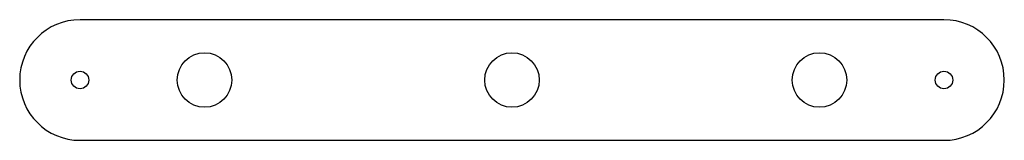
# Model space of a CAD drawing. Header units: millimetres. Extents: x 4006.875 to 4007.128, y 1823.283 to 1823.314.
import ezdxf

# ---------------------------------------------------------------- set-up
doc = ezdxf.new("R2010")
doc.units = ezdxf.units.MM
doc.layers.add('SANINDUSA', color=3, linetype='Continuous')

msp = doc.modelspace()

# ---------------------------------------------------------------- linework, layer by layer
at = {"layer": 'SANINDUSA'}
for p, q in [((4007.1124, 1823.31375), (4006.8904, 1823.31375)), ((4006.8904, 1823.28275), (4007.1124, 1823.28275))]:
    msp.add_line(p, q, dxfattribs=at)
for centre, radius in [((4006.9224, 1823.29825), 0.007), ((4006.9224, 1823.29825), 0.007), ((4007.0014, 1823.29825), 0.007), ((4007.0014, 1823.29825), 0.007), ((4007.0804, 1823.29825), 0.007), ((4007.0804, 1823.29825), 0.007), ((4006.8904, 1823.29825), 0.00225), ((4007.1124, 1823.29825), 0.00225)]:
    msp.add_circle(centre, radius, dxfattribs=at)
for centre, start, end in [((4006.8904, 1823.29825), 90, 180), ((4007.1124, 1823.29825), 0, 90), ((4006.8904, 1823.29825), 180, 270), ((4007.1124, 1823.29825), 270, 0)]:
    msp.add_arc(centre, 0.0155, start, end, dxfattribs=at)

doc.saveas('drawing.dxf')
